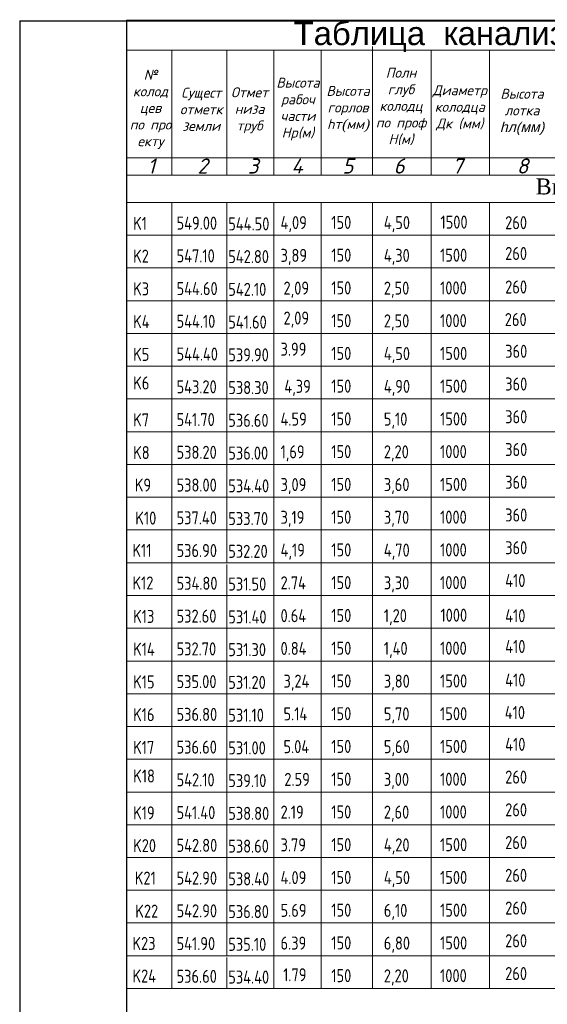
# Model space of a CAD drawing. Extents: x 0 to 362422, y 0 to 4201735.
# Tile 18 of 256: x 359901 to 360000, y 4197145 to 4197330. Entities that reach past the tile are written whole.
import ezdxf

# ---------------------------------------------------------------- set-up
doc = ezdxf.new("R2010")
doc.units = 0
doc.header["$LTSCALE"] = 0.5
doc.header["$MEASUREMENT"] = 0
doc.linetypes.add('CONTI', pattern=[0])
for name, color, linetype in [('PI_TT0', 5, 'CONTI'), ('ØÒÀÌÏ', 7, 'Continuous'), ('ВЫНОСКИ', 7, 'Continuous')]:
    doc.layers.add(name, color=color, linetype=linetype)
doc.styles.add('style1', font='isocpeur.ttf', dxfattribs={"oblique": 15, "height": 3})
doc.styles.add('style2', font='isocpeui.ttf', dxfattribs={"height": 250})

msp = doc.modelspace()

# ---------------------------------------------------------------- linework, layer by layer
at = {"color": 0, "linetype": 'Continuous'}
for q in [(360354.752, 4197329.476), (359901.283, 4197032.476)]:
    msp.add_line((359901.283, 4197329.476), q, dxfattribs=at)
for p, q in [((359921.306, 4197329.592), (360349.752, 4197329.592)), ((359921.306, 4197329.592), (359921.306, 4197221.622)), ((359921.306, 4197329.592), (359921.306, 4197221.622)), ((359921.306, 4197221.622), (359921.306, 4197037.476)), ((359921.306, 4197215.476), (359921.306, 4197191.508))]:
    msp.add_line(p, q)
at = {"color": 7, "lineweight": 20}
for p, q in [((359929.808, 4197276.939), (359929.808, 4197264.647)), ((359929.808, 4197270.793), (359929.808, 4197233.915)), ((359948.926, 4197270.793), (359948.926, 4197233.915)), ((359957.826, 4197270.793), (359957.826, 4197264.647)), ((359957.826, 4197270.793), (359957.826, 4197233.915)), ((359967.444, 4197270.793), (359967.444, 4197264.647)), ((359967.444, 4197270.793), (359967.444, 4197233.915)), ((359978.418, 4197270.793), (359978.418, 4197264.647)), ((359978.418, 4197270.793), (359978.418, 4197233.915)), ((359940.104, 4197264.647), (359940.104, 4197233.915)), ((359929.808, 4197233.915), (359929.808, 4197227.769)), ((359940.104, 4197233.915), (359940.104, 4197227.769)), ((359948.926, 4197233.915), (359948.926, 4197227.769)), ((359957.826, 4197233.915), (359957.826, 4197227.769)), ((359967.444, 4197233.915), (359967.444, 4197227.769)), ((359978.418, 4197233.915), (359978.418, 4197227.769)), ((359929.808, 4197227.769), (359929.808, 4197221.622)), ((359940.104, 4197227.456), (359940.104, 4197221.622)), ((359948.926, 4197227.769), (359948.926, 4197221.622)), ((359957.826, 4197227.769), (359957.826, 4197221.622)), ((359967.444, 4197227.769), (359967.444, 4197221.622)), ((359978.418, 4197227.769), (359978.418, 4197221.622)), ((359929.808, 4197203.164), (359929.808, 4197190.871)), ((359929.808, 4197197.018), (359929.808, 4197160.14)), ((359948.926, 4197197.018), (359948.926, 4197160.14)), ((359957.826, 4197197.018), (359957.826, 4197190.871)), ((359957.826, 4197197.018), (359957.826, 4197160.14)), ((359967.444, 4197197.018), (359967.444, 4197190.871)), ((359967.444, 4197197.018), (359967.444, 4197160.14)), ((359978.418, 4197197.018), (359978.418, 4197190.871)), ((359978.418, 4197197.018), (359978.418, 4197160.14)), ((359940.104, 4197190.871), (359940.104, 4197160.14)), ((359929.808, 4197160.14), (359929.808, 4197153.993)), ((359940.104, 4197160.14), (359940.104, 4197153.993)), ((359948.926, 4197160.14), (359948.926, 4197153.993)), ((359957.826, 4197160.14), (359957.826, 4197153.993)), ((359967.444, 4197160.14), (359967.444, 4197153.993)), ((359978.418, 4197160.14), (359978.418, 4197153.993)), ((359929.808, 4197153.993), (359929.808, 4197147.847)), ((359940.104, 4197153.681), (359940.104, 4197147.847)), ((359948.926, 4197153.993), (359948.926, 4197147.847)), ((359957.826, 4197153.993), (359957.826, 4197147.847)), ((359967.444, 4197153.993), (359967.444, 4197147.847)), ((359978.418, 4197153.993), (359978.418, 4197147.847))]:
    msp.add_line(p, q, dxfattribs=at)
at = {"color": 0, "lineweight": 20}
for p, q in [((359989.393, 4197270.793), (359989.393, 4197233.915)), ((359989.393, 4197233.915), (359989.393, 4197227.769)), ((359989.393, 4197227.769), (359989.393, 4197221.622)), ((359989.393, 4197197.018), (359989.393, 4197160.14)), ((359989.393, 4197160.14), (359989.393, 4197153.993)), ((359989.393, 4197153.993), (359989.393, 4197147.847))]:
    msp.add_line(p, q, dxfattribs=at)
for points in [[(359921.306, 4197282.055), (359921.306, 4197323.985), (360171.198, 4197323.985)], [(359929.808, 4197323.985), (359929.808, 4197300.494)], [(359940.104, 4197323.985), (359940.104, 4197300.494)], [(359948.926, 4197323.985), (359948.926, 4197300.494)], [(359957.826, 4197323.985), (359957.826, 4197300.494)], [(359967.444, 4197324.646), (359967.444, 4197300.494)], [(359978.418, 4197323.985), (359978.418, 4197300.494)], [(359989.393, 4197323.985), (359989.393, 4197300.494)], [(359967.444, 4197312.354), (359967.444, 4197300.494)], [(359929.808, 4197311.692), (359929.808, 4197300.494)], [(359940.104, 4197311.692), (359940.104, 4197300.494)], [(359948.926, 4197311.692), (359948.926, 4197300.494)], [(359957.826, 4197311.692), (359957.826, 4197300.494)], [(359978.418, 4197311.692), (359978.418, 4197300.494)], [(359989.393, 4197311.692), (359989.393, 4197300.494)], [(359929.808, 4197305.546), (359929.808, 4197300.494)], [(359940.104, 4197305.546), (359940.104, 4197300.494)], [(359948.926, 4197305.546), (359948.926, 4197300.494)], [(359957.826, 4197305.546), (359957.826, 4197300.494)], [(359967.444, 4197306.207), (359967.444, 4197300.494)], [(359978.418, 4197305.546), (359978.418, 4197300.494)], [(359989.393, 4197305.546), (359989.393, 4197300.494)], [(359921.306, 4197303.781), (360171.198, 4197303.781)], [(359921.306, 4197300.494), (360145.539, 4197300.494)], [(359921.306, 4197300.494), (360145.539, 4197300.494)], [(359921.306, 4197300.494), (360159.764, 4197300.494)], [(359921.306, 4197300.494), (360171.198, 4197300.494)], [(359921.306, 4197295.378), (360171.198, 4197295.378)], [(359989.393, 4197295.378), (359989.393, 4197283.086)], [(359989.393, 4197295.378), (359989.393, 4197283.086)], [(359989.393, 4197295.378), (359989.393, 4197276.939)], [(359989.393, 4197295.378), (359989.393, 4197270.793)], [(359989.393, 4197295.378), (359989.393, 4197264.647)], [(359921.306, 4197221.603), (360171.198, 4197221.603)], [(359989.393, 4197221.603), (359989.393, 4197209.31)], [(359989.393, 4197221.603), (359989.393, 4197209.31)], [(359989.393, 4197221.603), (359989.393, 4197203.164)], [(359989.393, 4197221.603), (359989.393, 4197197.018)], [(359989.393, 4197221.603), (359989.393, 4197190.871)]]:
    msp.add_lwpolyline(points, dxfattribs=at)
at = {"color": 7, "lineweight": 20}
for points in [[(359929.808, 4197295.378), (359929.808, 4197283.086)], [(359929.808, 4197295.378), (359929.808, 4197283.086)], [(359929.808, 4197295.378), (359929.808, 4197276.939)], [(359929.808, 4197295.378), (359929.808, 4197270.793)], [(359929.808, 4197295.378), (359929.808, 4197264.647)], [(359940.104, 4197295.378), (359940.104, 4197288.92)], [(359940.104, 4197295.378), (359940.104, 4197283.086)], [(359940.104, 4197295.378), (359940.104, 4197276.939)], [(359940.104, 4197295.378), (359940.104, 4197270.793)], [(359940.104, 4197295.378), (359940.104, 4197264.647)], [(359948.926, 4197295.378), (359948.926, 4197283.086)], [(359948.926, 4197295.378), (359948.926, 4197283.086)], [(359948.926, 4197295.378), (359948.926, 4197276.939)], [(359948.926, 4197295.378), (359948.926, 4197270.793)], [(359948.926, 4197295.378), (359948.926, 4197264.647)], [(359957.826, 4197295.378), (359957.826, 4197283.086)], [(359957.826, 4197295.378), (359957.826, 4197283.086)], [(359957.826, 4197295.378), (359957.826, 4197276.939)], [(359957.826, 4197295.378), (359957.826, 4197270.793)], [(359957.826, 4197295.378), (359957.826, 4197264.647)], [(359967.444, 4197295.378), (359967.444, 4197283.086)], [(359967.444, 4197295.378), (359967.444, 4197283.086)], [(359967.444, 4197295.378), (359967.444, 4197276.939)], [(359967.444, 4197295.378), (359967.444, 4197270.793)], [(359967.444, 4197295.378), (359967.444, 4197264.647)], [(359978.418, 4197295.378), (359978.418, 4197283.086)], [(359978.418, 4197295.378), (359978.418, 4197283.086)], [(359978.418, 4197295.378), (359978.418, 4197276.939)], [(359978.418, 4197295.378), (359978.418, 4197270.793)], [(359978.418, 4197295.378), (359978.418, 4197264.647)], [(359921.306, 4197289.232), (360144.218, 4197289.232)], [(359921.306, 4197283.086), (360144.218, 4197283.086)], [(359921.306, 4197276.939), (360144.218, 4197276.939)], [(359921.306, 4197270.793), (360144.218, 4197270.793)], [(359921.306, 4197264.647), (360144.218, 4197264.647)], [(359929.808, 4197264.647), (359929.808, 4197246.208)], [(359921.306, 4197258.5), (360144.218, 4197258.5)], [(359921.306, 4197252.354), (360144.218, 4197252.354)], [(359921.306, 4197246.208), (360171.198, 4197246.208)], [(359921.306, 4197240.061), (360171.198, 4197240.061)], [(359921.306, 4197233.915), (360171.198, 4197233.915)], [(359921.306, 4197227.769), (360144.218, 4197227.769)], [(359921.306, 4197221.622), (360154.055, 4197221.622)], [(359929.808, 4197221.603), (359929.808, 4197209.31)], [(359929.808, 4197221.603), (359929.808, 4197209.31)], [(359929.808, 4197221.603), (359929.808, 4197203.164)], [(359929.808, 4197221.603), (359929.808, 4197197.018)], [(359929.808, 4197221.603), (359929.808, 4197190.871)], [(359940.104, 4197221.603), (359940.104, 4197215.144)], [(359940.104, 4197221.603), (359940.104, 4197209.31)], [(359940.104, 4197221.603), (359940.104, 4197203.164)], [(359940.104, 4197221.603), (359940.104, 4197197.018)], [(359940.104, 4197221.603), (359940.104, 4197190.871)], [(359948.926, 4197221.603), (359948.926, 4197209.31)], [(359948.926, 4197221.603), (359948.926, 4197209.31)], [(359948.926, 4197221.603), (359948.926, 4197203.164)], [(359948.926, 4197221.603), (359948.926, 4197197.018)], [(359948.926, 4197221.603), (359948.926, 4197190.871)], [(359957.826, 4197221.603), (359957.826, 4197209.31)], [(359957.826, 4197221.603), (359957.826, 4197209.31)], [(359957.826, 4197221.603), (359957.826, 4197203.164)], [(359957.826, 4197221.603), (359957.826, 4197197.018)], [(359957.826, 4197221.603), (359957.826, 4197190.871)], [(359967.444, 4197221.603), (359967.444, 4197209.31)], [(359967.444, 4197221.603), (359967.444, 4197209.31)], [(359967.444, 4197221.603), (359967.444, 4197203.164)], [(359967.444, 4197221.603), (359967.444, 4197197.018)], [(359967.444, 4197221.603), (359967.444, 4197190.871)], [(359978.418, 4197221.603), (359978.418, 4197209.31)], [(359978.418, 4197221.603), (359978.418, 4197209.31)], [(359978.418, 4197221.603), (359978.418, 4197203.164)], [(359978.418, 4197221.603), (359978.418, 4197197.018)], [(359978.418, 4197221.603), (359978.418, 4197190.871)], [(359921.306, 4197215.457), (360144.218, 4197215.457)], [(359921.306, 4197209.31), (360144.218, 4197209.31)], [(359921.306, 4197203.164), (360144.218, 4197203.164)], [(359921.306, 4197197.018), (360144.218, 4197197.018)], [(359921.306, 4197190.871), (360144.218, 4197190.871)], [(359929.808, 4197190.871), (359929.808, 4197172.432)], [(359921.306, 4197184.725), (360144.218, 4197184.725)], [(359921.306, 4197178.579), (360144.218, 4197178.579)], [(359921.306, 4197172.432), (360171.198, 4197172.432)], [(359921.306, 4197166.286), (360171.198, 4197166.286)], [(359921.306, 4197160.14), (360171.198, 4197160.14)], [(359921.306, 4197153.993), (360144.218, 4197153.993)], [(359921.306, 4197147.847), (360154.055, 4197147.847)]]:
    msp.add_lwpolyline(points, dxfattribs=at)

# ---------------------------------------------------------------- texts
at = {"color": 0, "lineweight": 30, "style": 'style2'}
for s, p in [('1', (359925.249, 4197300.809)), ('2', (359934.609, 4197300.809)), ('3', (359944.047, 4197300.809)), ('4', (359952.22, 4197300.809)), ('5', (359961.77, 4197300.809)), ('6', (359971.388, 4197300.809)), ('7', (359982.362, 4197300.809)), ('8', (359994.502, 4197300.809))]:
    msp.add_text(s, height=2.84, dxfattribs=at).set_placement(p)
at = {"ltscale": 0.5, "insert": (360042.548, 4197299.702), "char_height": 3, "width": 187.30566, "attachment_point": 2, "rotation": 359.7504}
msp.add_mtext('{\\fTimes New Roman|b0|i0|c204|p18;\\C0;Внутриплощадочные  канализационные   сеть}', dxfattribs=at)
at = {"layer": 'PI_TT0', "color": 0, "lineweight": 40, "style": 'style1', "width": 0.8}
for s, p in [('260', (359992.312, 4197290.368)), ('260', (359992.312, 4197284.59)), ('260', (359992.312, 4197278.294)), ('410', (359992.312, 4197216.592)), ('410', (359992.312, 4197210.815)), ('410', (359992.312, 4197204.519))]:
    msp.add_text(s, height=2.4484, dxfattribs=at).set_placement(p)
at = {"layer": 'ØÒÀÌÏ', "color": 0, "lineweight": 40, "style": 'style1', "width": 0.8}
for s, p in [('K1', (359922.545, 4197290.232)), ('549.00', (359930.689, 4197290.288)), ('544.50', (359940.383, 4197290.144)), ('150', (359959.707, 4197290.414)), ('4,50', (359969.557, 4197290.376)), ('1500', (359980.172, 4197290.472)), ('547.10', (359930.689, 4197284.141)), ('542.80', (359940.383, 4197283.998)), ('150', (359959.707, 4197284.268)), ('4,30', (359969.557, 4197284.229)), ('1500', (359980.1, 4197284.268)), ('150', (359959.707, 4197278.122)), ('1000', (359980.1, 4197278.122)), ('544.60', (359930.689, 4197277.995)), ('542.10', (359940.383, 4197277.851)), ('2,50', (359969.557, 4197278.083)), ('544.10', (359930.689, 4197271.849)), ('541.60', (359940.383, 4197271.705)), ('150', (359959.707, 4197271.975)), ('2,50', (359969.557, 4197271.937)), ('1000', (359980.1, 4197271.975)), ('260', (359992.235, 4197272.186)), ('544.40', (359930.689, 4197265.702)), ('150', (359959.707, 4197265.829)), ('4,50', (359969.557, 4197265.79)), ('1500', (359980.1, 4197265.829)), ('360', (359992.312, 4197266.226)), ('150', (359959.707, 4197259.683)), ('4,90', (359969.557, 4197259.644)), ('1500', (359980.1, 4197259.683)), ('360', (359992.312, 4197260.08)), ('543.20', (359930.689, 4197259.556)), ('538.30', (359940.383, 4197259.412)), ('541.70', (359930.689, 4197253.41)), ('536.60', (359940.383, 4197253.266)), ('150', (359959.707, 4197253.536)), ('5,10', (359969.557, 4197253.498)), ('1500', (359980.1, 4197253.536)), ('360', (359992.312, 4197253.933)), ('538.20', (359930.689, 4197247.263)), ('536.00', (359940.383, 4197247.119)), ('150', (359959.707, 4197247.39)), ('2,20', (359969.557, 4197247.351)), ('1000', (359980.1, 4197247.39)), ('360', (359992.312, 4197247.787)), ('150', (359959.707, 4197241.244)), ('3,60', (359969.557, 4197241.205)), ('1500', (359980.1, 4197241.244)), ('360', (359992.312, 4197241.641)), ('538.00', (359930.689, 4197241.117)), ('534.40', (359940.383, 4197240.973)), ('537.40', (359930.689, 4197234.971)), ('533.70', (359940.383, 4197234.827)), ('150', (359959.707, 4197235.097)), ('3,70', (359969.557, 4197235.059)), ('1000', (359980.1, 4197235.097)), ('360', (359992.312, 4197235.494)), ('536.90', (359930.689, 4197228.824)), ('532.20', (359940.383, 4197228.68)), ('150', (359959.707, 4197228.951)), ('4,70', (359969.557, 4197228.912)), ('1000', (359980.1, 4197228.951)), ('360', (359992.312, 4197229.348)), ('534.80', (359930.689, 4197222.678)), ('150', (359959.707, 4197222.805)), ('3,30', (359969.557, 4197222.766)), ('1000', (359980.1, 4197222.805)), ('410', (359992.312, 4197223.202)), ('531.50', (359940.383, 4197222.534)), ('K13', (359922.545, 4197216.457)), ('532.60', (359930.689, 4197216.513)), ('531.40', (359940.383, 4197216.369)), ('150', (359959.707, 4197216.639)), ('1,20', (359969.557, 4197216.6)), ('1000', (359980.172, 4197216.697)), ('532.70', (359930.689, 4197210.366)), ('531.30', (359940.383, 4197210.222)), ('150', (359959.707, 4197210.493)), ('1,40', (359969.557, 4197210.454)), ('1000', (359980.1, 4197210.493)), ('535.00', (359930.689, 4197204.22)), ('150', (359959.707, 4197204.346)), ('3,80', (359969.557, 4197204.308)), ('1500', (359980.1, 4197204.346)), ('531.20', (359940.383, 4197204.076)), ('536.80', (359930.689, 4197198.073)), ('531.10', (359940.383, 4197197.929)), ('150', (359959.707, 4197198.2)), ('5,70', (359969.557, 4197198.161)), ('1500', (359980.1, 4197198.2)), ('410', (359992.235, 4197198.41)), ('536.60', (359930.689, 4197191.927)), ('150', (359959.707, 4197192.054)), ('5,60', (359969.557, 4197192.015)), ('1500', (359980.1, 4197192.054)), ('410', (359992.312, 4197192.451)), ('542.10', (359930.689, 4197185.781)), ('150', (359959.707, 4197185.907)), ('3,00', (359969.557, 4197185.869)), ('1000', (359980.1, 4197185.907)), ('260', (359992.312, 4197186.304)), ('539.10', (359940.383, 4197185.637)), ('541.40', (359930.689, 4197179.634)), ('538.80', (359940.383, 4197179.49)), ('150', (359959.707, 4197179.761)), ('2,60', (359969.557, 4197179.722)), ('1000', (359980.1, 4197179.761)), ('260', (359992.312, 4197180.158)), ('542.80', (359930.689, 4197173.488)), ('538.60', (359940.383, 4197173.344)), ('150', (359959.707, 4197173.615)), ('4,20', (359969.557, 4197173.576)), ('1500', (359980.1, 4197173.615)), ('260', (359992.312, 4197174.012)), ('542.90', (359930.689, 4197167.342)), ('150', (359959.707, 4197167.468)), ('4,50', (359969.557, 4197167.43)), ('1500', (359980.1, 4197167.468)), ('260', (359992.312, 4197167.865)), ('538.40', (359940.383, 4197167.198)), ('260', (359992.312, 4197161.719)), ('542.90', (359930.689, 4197161.195)), ('536.80', (359940.383, 4197161.051)), ('150', (359959.707, 4197161.322)), ('6,10', (359969.557, 4197161.283)), ('1500', (359980.1, 4197161.322)), ('541.90', (359930.689, 4197155.049)), ('535.10', (359940.383, 4197154.905)), ('150', (359959.707, 4197155.176)), ('6,80', (359969.557, 4197155.137)), ('1500', (359980.1, 4197155.176)), ('260', (359992.312, 4197155.573)), ('536.60', (359930.689, 4197148.903)), ('534.40', (359940.383, 4197148.759)), ('150', (359959.707, 4197149.029)), ('2,20', (359969.557, 4197148.991)), ('1000', (359980.1, 4197149.029)), ('260', (359992.312, 4197149.426))]:
    msp.add_text(s, height=2.4484, dxfattribs=at).set_placement(p)
at = {"layer": 'ØÒÀÌÏ', "color": 1, "lineweight": 40, "style": 'style1', "width": 0.8}
for s, p in [('4,09', (359950.192, 4197290.376)), ('3,89', (359950.192, 4197284.229)), ('2,09', (359950.747, 4197278.083)), ('2,09', (359950.747, 4197272.465)), ('3.99', (359950.192, 4197266.621)), ('4,39', (359950.904, 4197259.644)), ('4.59', (359950.192, 4197253.498)), ('1,69', (359950.192, 4197247.351)), ('3,09', (359950.192, 4197241.205)), ('3,19', (359950.192, 4197235.059)), ('4,19', (359950.192, 4197228.912)), ('2.74', (359950.192, 4197222.766)), ('0.64', (359950.192, 4197216.6)), ('0.84', (359950.192, 4197210.454)), ('3,24', (359950.747, 4197204.308)), ('5.14', (359950.747, 4197198.161)), ('5.04', (359950.747, 4197192.015)), ('2.59', (359950.904, 4197185.869)), ('2.19', (359950.192, 4197179.722)), ('3.79', (359950.192, 4197173.576)), ('4.09', (359950.192, 4197167.43)), ('5.69', (359950.192, 4197161.283)), ('6.39', (359950.192, 4197155.137)), ('1.79', (359950.681, 4197149.196))]:
    msp.add_text(s, height=2.4484, dxfattribs=at).set_placement(p)
at = {"layer": 'ØÒÀÌÏ', "color": 7, "lineweight": 40, "style": 'style1', "width": 0.8}
for s, p in [('K2', (359922.545, 4197284.086)), ('K3', (359922.545, 4197277.94)), ('K4', (359922.545, 4197271.793)), ('K5', (359922.545, 4197265.647)), ('K6', (359922.558, 4197260.278)), ('K7', (359922.545, 4197253.354)), ('K8', (359922.545, 4197247.208)), ('K9', (359922.856, 4197241.121)), ('K10', (359922.956, 4197234.915)), ('K11', (359922.41, 4197228.856)), ('K12', (359922.419, 4197222.738)), ('K14', (359922.545, 4197210.311)), ('K15', (359922.545, 4197204.164)), ('K16', (359922.545, 4197198.018)), ('K17', (359922.545, 4197191.872)), ('K18', (359922.558, 4197186.503)), ('K19', (359922.545, 4197179.579)), ('K20', (359922.545, 4197173.433)), ('K21', (359922.856, 4197167.346)), ('K22', (359922.956, 4197161.14)), ('K23', (359922.41, 4197155.081)), ('K24', (359922.419, 4197148.963))]:
    msp.add_text(s, height=2.4484, dxfattribs=at).set_placement(p)
at = {"layer": 'ØÒÀÌÏ', "lineweight": 40, "style": 'style1', "width": 0.8}
for s, p in [('539.90', (359940.383, 4197265.558)), ('531.00', (359940.383, 4197191.783))]:
    msp.add_text(s, height=2.4484, dxfattribs=at).set_placement(p)
at = {"layer": 'ØÒÀÌÏ', "color": 0, "lineweight": 40, "char_height": 1.872, "attachment_point": 5, "style": 'style1'}
for s, insert in [('№\\Pколод \\Pцев\\Pпо про\\Pекту', (359925.805, 4197312.871)), ('\\PПолн\\Pглуб\\Pколодц\\Pпо проф\\PН(м)', (359972.779, 4197314.973)), ('Высота\\Pрабоч\\Pчасти\\PHp(м)', (359953.453, 4197312.905)), ('Сущест\\Pотметк\\Pземли', (359935.319, 4197312.871)), ('Отмет\\Pниза\\Pтруб', (359944.384, 4197312.692)), ('Высота \\Pгорлов\\Phт{\\fTimes New Roman|b0|i0|c238|p18;(}мм{\\fTimes New Roman|b0|i0|c238|p18;)}', (359962.844, 4197312.905)), ('Диаметр\\Pколодца\\PДк (мм)', (359983.8, 4197313.14))]:
    msp.add_mtext(s, dxfattribs=dict(at, insert=insert))
at = {"layer": 'ØÒÀÌÏ', "lineweight": 40, "insert": (359995.469, 4197312.384), "char_height": 1.872, "width": 12.15194, "attachment_point": 5, "style": 'style1'}
msp.add_mtext('Высота лотка {\\fArial|b0|i0|c204|p34;hл(мм)}', dxfattribs=at)
at = {"layer": 'ВЫНОСКИ', "color": 0, "insert": (359952.652, 4197329.322), "char_height": 4.4, "width": 155.75146, "attachment_point": 1}
msp.add_mtext('{\\fArial|b0|i0|c204|p34;Таблица\\fArial|b0|i0|c128|p34;  \\fArial|b0|i0|c204|p34;канализационных\\fArial|b0|i0|c128|p34; \\fArial|b0|i0|c204|p34;круглых\\fArial|b0|i0|c128|p34; \\fArial|b0|i0|c204|p34;колодцев\\fArial|b0|i0|c128|p34;   \\fArial|b0|i0|c238|p34;№\\fArial|b0|i0|c204|p34;1}', dxfattribs=at)

doc.saveas('drawing.dxf')
